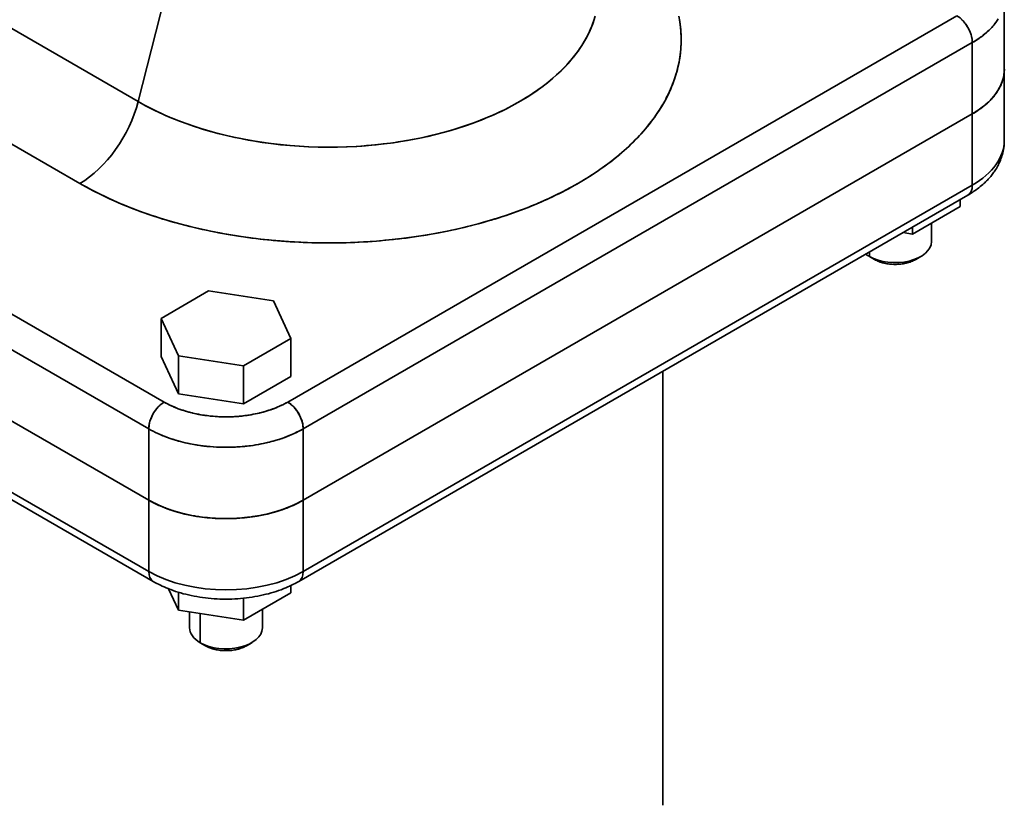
# Model space of a CAD drawing. Header units: inches. Extents: x 3754 to 4695, y 376 to 1357.
# Tile 13 of 14: x 4537 to 4672, y 1180 to 1288. Entities that reach past the tile are written whole.
import ezdxf

# ---------------------------------------------------------------- set-up
doc = ezdxf.new("R2010")
doc.units = ezdxf.units.IN
doc.header["$MEASUREMENT"] = 0

msp = doc.modelspace()

# ---------------------------------------------------------------- linework, layer by layer
at = {"color": 7, "lineweight": 35}
for p, q in [((4553, 1276.43), (4487.7, 1314.13)), ((4487.7, 1314.13), (4553, 1276.43)), ((4544.97, 1265.19), (4479.67, 1302.89)), ((4544.97, 1265.19), (4479.67, 1302.89)), ((4553, 1276.43), (4558.7, 1298.84)), ((4558.7, 1298.84), (4553, 1276.43)), ((4464.64, 1288.22), (4556.57, 1235.14)), ((4464.64, 1288.22), (4556.57, 1235.14)), ((4573.54, 1235.14), (4665.46, 1288.22)), ((4573.54, 1235.14), (4665.46, 1288.22)), ((4462.52, 1284.54), (4554.44, 1231.47)), ((4554.44, 1231.47), (4462.52, 1284.54)), ((4575.66, 1231.47), (4667.58, 1284.54)), ((4667.58, 1284.54), (4575.66, 1231.47)), ((4462.52, 1274.74), (4554.44, 1221.67)), ((4554.44, 1221.67), (4462.52, 1274.74)), ((4554.44, 1221.67), (4462.52, 1274.74)), ((4554.44, 1221.67), (4462.52, 1274.74)), ((4575.66, 1221.67), (4667.58, 1274.74)), ((4667.58, 1274.74), (4575.66, 1221.67)), ((4667.58, 1274.74), (4575.66, 1221.67)), ((4667.58, 1274.74), (4575.66, 1221.67)), ((4462.52, 1264.94), (4554.44, 1211.87)), ((4554.44, 1211.87), (4462.52, 1264.94)), ((4575.66, 1211.87), (4667.58, 1264.94)), ((4667.58, 1264.94), (4575.66, 1211.87)), ((4555.07, 1210.5), (4463.14, 1263.57)), ((4666.96, 1263.57), (4575.04, 1210.5)), ((4625.05, 1239.38), (4625.05, 1179.74))]:
    msp.add_line(p, q, dxfattribs=at)
at = {"color": 7, "lineweight": 35, "ltscale": 0.244949}
for p, q in [((4671.97, 1280.87), (4671.97, 1290.66)), ((4667.58, 1284.54), (4667.58, 1274.74)), ((4667.58, 1274.74), (4667.58, 1284.54)), ((4671.97, 1271.07), (4671.97, 1280.87)), ((4667.58, 1264.94), (4667.58, 1274.74)), ((4667.58, 1274.74), (4667.58, 1264.94)), ((4554.44, 1231.47), (4554.44, 1221.67)), ((4554.44, 1221.67), (4554.44, 1231.47)), ((4575.66, 1231.47), (4575.66, 1221.67)), ((4575.66, 1221.67), (4575.66, 1231.47)), ((4554.44, 1211.87), (4554.44, 1221.67)), ((4554.44, 1211.87), (4554.44, 1221.67)), ((4575.66, 1221.67), (4575.66, 1211.87)), ((4575.66, 1211.87), (4575.66, 1221.67))]:
    msp.add_line(p, q, dxfattribs=at)
at = {"color": 7, "lineweight": 35, "ltscale": 0.188562}
for p, q in [((4665.9, 1262.01), (4659.37, 1258.24)), ((4659.37, 1258.24), (4665.9, 1262.01)), ((4562.66, 1250.42), (4556.13, 1246.65)), ((4556.13, 1246.65), (4562.66, 1250.42)), ((4567.44, 1240.12), (4573.97, 1243.89)), ((4573.97, 1243.89), (4567.44, 1240.12)), ((4567.44, 1234.89), (4573.97, 1238.66)), ((4567.44, 1234.89), (4573.97, 1238.66)), ((4573.97, 1208.94), (4567.44, 1205.17)), ((4567.44, 1205.17), (4573.97, 1208.94))]:
    msp.add_line(p, q, dxfattribs=at)
at = {"color": 7, "lineweight": 35, "ltscale": 0.023625}
for p, q in [((4665.9, 1262.96), (4665.9, 1262.01)), ((4665.9, 1262.01), (4665.9, 1262.96)), ((4659.37, 1259.19), (4659.37, 1258.24)), ((4659.37, 1258.24), (4659.37, 1259.19))]:
    msp.add_line(p, q, dxfattribs=at)
at = {"color": 7, "lineweight": 35, "ltscale": 0.064005}
msp.add_line((4661.97, 1259.75), (4661.97, 1257.19), dxfattribs=at)
at = {"color": 7, "lineweight": 35, "ltscale": 0.032656}
for p, q in [((4659.37, 1258.24), (4658.07, 1258.44)), ((4658.07, 1258.44), (4659.37, 1258.24))]:
    msp.add_line(p, q, dxfattribs=at)
at = {"color": 7, "lineweight": 35, "ltscale": 0.01546}
msp.add_line((4653.44, 1255.15), (4653.44, 1255.77), dxfattribs=at)
msp.add_line((4653.44, 1255.15), (4653.44, 1255.77), dxfattribs=at)
at = {"color": 7, "lineweight": 35, "ltscale": 0.02041}
for p, q in [((4653.44, 1255.15), (4654.15, 1254.74)), ((4654.15, 1254.74), (4653.44, 1255.15))]:
    msp.add_line(p, q, dxfattribs=at)
at = {"color": 7, "lineweight": 35, "ltscale": 0.020413}
msp.add_line((4660.51, 1255.15), (4659.8, 1254.74), dxfattribs=at)
at = {"color": 7, "lineweight": 35, "ltscale": 0.225725}
for p, q in [((4571.58, 1249.04), (4562.66, 1250.42)), ((4562.66, 1250.42), (4571.58, 1249.04)), ((4558.52, 1241.5), (4567.44, 1240.12)), ((4567.44, 1240.12), (4558.52, 1241.5)), ((4558.52, 1236.27), (4567.44, 1234.89)), ((4558.52, 1236.27), (4567.44, 1234.89)), ((4567.44, 1205.17), (4558.52, 1206.55)), ((4558.52, 1206.55), (4567.44, 1205.17))]:
    msp.add_line(p, q, dxfattribs=at)
at = {"color": 7, "lineweight": 35, "ltscale": 0.141984}
for p, q in [((4573.97, 1243.89), (4571.58, 1249.04)), ((4571.58, 1249.04), (4573.97, 1243.89)), ((4556.13, 1246.65), (4558.52, 1241.5)), ((4558.52, 1241.5), (4556.13, 1246.65)), ((4556.13, 1241.42), (4558.52, 1236.27)), ((4556.13, 1241.42), (4558.52, 1236.27))]:
    msp.add_line(p, q, dxfattribs=at)
at = {"color": 7, "lineweight": 35, "ltscale": 0.13064}
for p, q in [((4556.13, 1241.42), (4556.13, 1246.65)), ((4556.13, 1246.65), (4556.13, 1241.42)), ((4573.97, 1238.66), (4573.97, 1243.89)), ((4573.97, 1243.89), (4573.97, 1238.66)), ((4558.52, 1236.27), (4558.52, 1241.5)), ((4558.52, 1241.5), (4558.52, 1236.27)), ((4567.44, 1234.89), (4567.44, 1240.12)), ((4567.44, 1240.12), (4567.44, 1234.89))]:
    msp.add_line(p, q, dxfattribs=at)
at = {"color": 7, "lineweight": 35, "ltscale": 0.081207}
for p, q in [((4558.52, 1206.55), (4557.15, 1209.5)), ((4557.15, 1209.5), (4558.52, 1206.55))]:
    msp.add_line(p, q, dxfattribs=at)
at = {"color": 7, "lineweight": 35, "ltscale": 0.025023}
for p, q in [((4573.97, 1209.94), (4573.97, 1208.94)), ((4573.97, 1208.94), (4573.97, 1209.94))]:
    msp.add_line(p, q, dxfattribs=at)
at = {"color": 7, "lineweight": 35, "ltscale": 0.061665}
for p, q in [((4558.52, 1209.02), (4558.52, 1206.55)), ((4558.52, 1206.55), (4558.52, 1209.02))]:
    msp.add_line(p, q, dxfattribs=at)
at = {"color": 7, "lineweight": 35, "ltscale": 0.07549}
for p, q in [((4567.44, 1208.19), (4567.44, 1205.17)), ((4567.44, 1205.17), (4567.44, 1208.19))]:
    msp.add_line(p, q, dxfattribs=at)
at = {"color": 7, "lineweight": 35, "ltscale": 0.064003}
msp.add_line((4570.05, 1206.68), (4570.05, 1204.12), dxfattribs=at)
at = {"color": 7, "lineweight": 35, "ltscale": 0.054929}
msp.add_line((4560.05, 1206.31), (4560.05, 1204.12), dxfattribs=at)
at = {"color": 7, "lineweight": 35, "ltscale": 0.100296}
msp.add_line((4561.51, 1202.07), (4561.51, 1206.09), dxfattribs=at)
msp.add_line((4561.51, 1202.07), (4561.51, 1206.09), dxfattribs=at)
at = {"color": 7, "lineweight": 35, "ltscale": 0.020412}
for p, q in [((4561.51, 1202.07), (4562.22, 1201.67)), ((4562.22, 1201.67), (4561.51, 1202.07)), ((4568.59, 1202.07), (4567.88, 1201.67))]:
    msp.add_line(p, q, dxfattribs=at)
at = {"color": 7, "lineweight": 35}
for points in [[(4627.27, 1288.16), (4627.39, 1287.44), (4627.49, 1286.71), (4627.55, 1285.99), (4627.58, 1285.26), (4627.58, 1284.53), (4627.55, 1283.81), (4627.48, 1283.09), (4627.38, 1282.38), (4627.25, 1281.67), (4627.09, 1280.96), (4626.9, 1280.26), (4626.68, 1279.56), (4626.43, 1278.87), (4626.27, 1278.47), (4626.1, 1278.07), (4625.92, 1277.67), (4625.73, 1277.28), (4625.32, 1276.5), (4624.88, 1275.73), (4624.39, 1274.97), (4623.88, 1274.22), (4623.3, 1273.46), (4622.69, 1272.7), (4622.05, 1271.97), (4621.37, 1271.25), (4620.66, 1270.54), (4619.92, 1269.85), (4619.15, 1269.18), (4618.53, 1268.67), (4617.9, 1268.17), (4617.25, 1267.69), (4616.75, 1267.33), (4616.24, 1266.98), (4615.21, 1266.29), (4614.15, 1265.63), (4613.24, 1265.09), (4612.31, 1264.58), (4611.37, 1264.08), (4610.41, 1263.6), (4609.77, 1263.29), (4609.12, 1262.99), (4608.45, 1262.69), (4607.77, 1262.4), (4606.41, 1261.85), (4605.03, 1261.32), (4603.63, 1260.83), (4602.21, 1260.37), (4600.77, 1259.94), (4599.7, 1259.64), (4598.62, 1259.36), (4597.52, 1259.09), (4596.7, 1258.9), (4595.87, 1258.72), (4595.04, 1258.55), (4594.21, 1258.39), (4592.53, 1258.09), (4590.85, 1257.83), (4589.15, 1257.61), (4587.44, 1257.42), (4585.73, 1257.26), (4584.01, 1257.15), (4582.28, 1257.07), (4580.55, 1257.02), (4578.81, 1257.01), (4577.08, 1257.04), (4575.35, 1257.1), (4573.62, 1257.19), (4571.9, 1257.33), (4570.18, 1257.5), (4568.47, 1257.7), (4566.76, 1257.95), (4565.07, 1258.22), (4564.23, 1258.38), (4563.39, 1258.54), (4562.56, 1258.71), (4561.73, 1258.89), (4560.9, 1259.08), (4560.08, 1259.28), (4558.71, 1259.63), (4557.37, 1260.01), (4556.03, 1260.42), (4554.71, 1260.85), (4553.41, 1261.3), (4552.12, 1261.79), (4550.94, 1262.26), (4549.77, 1262.76), (4548.63, 1263.29), (4547.5, 1263.83), (4546.4, 1264.4), (4545.31, 1265), (4544.97, 1265.19)], [(4615.77, 1288.16), (4615.6, 1287.59), (4615.46, 1287.19), (4615.31, 1286.8), (4615.15, 1286.41), (4615.02, 1286.12), (4614.89, 1285.83), (4614.59, 1285.25), (4614.28, 1284.68), (4613.93, 1284.12), (4613.56, 1283.57), (4613.17, 1283.03), (4612.81, 1282.57), (4612.44, 1282.11), (4612.05, 1281.67), (4611.64, 1281.23), (4611.36, 1280.95), (4611.08, 1280.67), (4610.78, 1280.38), (4610.48, 1280.1), (4609.87, 1279.56), (4609.54, 1279.29), (4609.21, 1279.02), (4608.87, 1278.75), (4608.51, 1278.48), (4607.8, 1277.97), (4607.07, 1277.47), (4606.31, 1276.98), (4605.54, 1276.52), (4604.74, 1276.07), (4603.93, 1275.63), (4603.3, 1275.32), (4602.66, 1275.01), (4602.01, 1274.71), (4601.52, 1274.49), (4601.03, 1274.28), (4600.02, 1273.87), (4599, 1273.48), (4597.96, 1273.12), (4596.95, 1272.78), (4595.92, 1272.47), (4594.88, 1272.18), (4593.83, 1271.91), (4592.77, 1271.65), (4591.7, 1271.42), (4590.62, 1271.21), (4589.99, 1271.1), (4589.36, 1270.99), (4588.72, 1270.89), (4588.08, 1270.79), (4586.8, 1270.62), (4585.51, 1270.48), (4584.21, 1270.36), (4582.92, 1270.28), (4581.62, 1270.21), (4580.31, 1270.18), (4579.01, 1270.17), (4577.71, 1270.18), (4576.41, 1270.23), (4575.11, 1270.3), (4573.81, 1270.39), (4572.52, 1270.52), (4571.23, 1270.67), (4570, 1270.84), (4568.77, 1271.03), (4567.55, 1271.25), (4566.34, 1271.5), (4565.14, 1271.77), (4564.54, 1271.91), (4563.95, 1272.06), (4563.17, 1272.27), (4562.39, 1272.49), (4561.61, 1272.73), (4560.59, 1273.06), (4559.58, 1273.41), (4558.59, 1273.78), (4557.61, 1274.17), (4556.65, 1274.58), (4555.71, 1275.01), (4554.78, 1275.47), (4554.33, 1275.7), (4553.87, 1275.94), (4553.43, 1276.18), (4553, 1276.43)], [(4553, 1276.43), (4553.32, 1276.25), (4554.01, 1275.87), (4554.72, 1275.5), (4555.35, 1275.18), (4556, 1274.88), (4556.65, 1274.58), (4557.15, 1274.36), (4557.65, 1274.15), (4558.67, 1273.75), (4559.71, 1273.36), (4560.77, 1273), (4561.84, 1272.66), (4562.92, 1272.34), (4564.02, 1272.04), (4565.13, 1271.77), (4566.25, 1271.52), (4566.87, 1271.39), (4567.49, 1271.26), (4568.12, 1271.15), (4568.75, 1271.03), (4570.01, 1270.83), (4571.28, 1270.66), (4572.56, 1270.51), (4573.85, 1270.39), (4575.14, 1270.3), (4576.43, 1270.23), (4577.72, 1270.18), (4579.05, 1270.17), (4580.38, 1270.18), (4581.71, 1270.22), (4583.03, 1270.28), (4583.7, 1270.33), (4584.36, 1270.38), (4585.02, 1270.43), (4585.67, 1270.5), (4586.66, 1270.61), (4587.64, 1270.73), (4588.61, 1270.87), (4589.59, 1271.03), (4590.74, 1271.23), (4591.89, 1271.46), (4593.03, 1271.72), (4594.16, 1271.99), (4595.27, 1272.29), (4596.37, 1272.61), (4597.46, 1272.95), (4598.53, 1273.31), (4599.59, 1273.7), (4600.11, 1273.9), (4600.62, 1274.11), (4601.13, 1274.32), (4601.63, 1274.53), (4602.29, 1274.83), (4602.94, 1275.14), (4603.58, 1275.45), (4604.33, 1275.84), (4605.07, 1276.25), (4605.79, 1276.67), (4606.5, 1277.1), (4607.18, 1277.54), (4607.91, 1278.05), (4608.62, 1278.56), (4609.3, 1279.1), (4609.64, 1279.37), (4609.96, 1279.64), (4610.47, 1280.09), (4610.96, 1280.55), (4611.43, 1281.02), (4611.88, 1281.49), (4612.31, 1281.97), (4612.78, 1282.53), (4613.22, 1283.09), (4613.43, 1283.38), (4613.63, 1283.67), (4613.94, 1284.13), (4614.23, 1284.6), (4614.5, 1285.08), (4614.76, 1285.56), (4614.99, 1286.05), (4615.23, 1286.59), (4615.44, 1287.14), (4615.63, 1287.7)], [(4667.58, 1284.54), (4667.58, 1284.67), (4667.57, 1284.8), (4667.56, 1284.93), (4667.54, 1285.06), (4667.52, 1285.15), (4667.51, 1285.23), (4667.49, 1285.32), (4667.46, 1285.41), (4667.41, 1285.59), (4667.36, 1285.76), (4667.29, 1285.94), (4667.22, 1286.11), (4667.14, 1286.28), (4667.06, 1286.45), (4666.97, 1286.62), (4666.87, 1286.78), (4666.77, 1286.93), (4666.67, 1287.08), (4666.55, 1287.23), (4666.44, 1287.37), (4666.32, 1287.51), (4666.19, 1287.64), (4666.06, 1287.77)], [(4671.13, 1287.81), (4671.02, 1287.63), (4670.91, 1287.46), (4670.79, 1287.28), (4670.66, 1287.12), (4670.52, 1286.95), (4670.38, 1286.78), (4670.3, 1286.68), (4670.21, 1286.59), (4670.03, 1286.4), (4669.84, 1286.21), (4669.64, 1286.02), (4669.46, 1285.86), (4669.27, 1285.7), (4669.07, 1285.55), (4668.87, 1285.39), (4668.67, 1285.24), (4668.5, 1285.12), (4668.32, 1285), (4668.14, 1284.88), (4668, 1284.79), (4667.86, 1284.71), (4667.58, 1284.54)], [(4671.1, 1287.75), (4671, 1287.59), (4670.91, 1287.45), (4670.81, 1287.32), (4670.71, 1287.19), (4670.64, 1287.09), (4670.56, 1286.99), (4670.4, 1286.8), (4670.24, 1286.62), (4670.07, 1286.44), (4669.89, 1286.26), (4669.71, 1286.09), (4669.52, 1285.92), (4669.32, 1285.75), (4669.12, 1285.59), (4669.01, 1285.49), (4668.88, 1285.4), (4668.76, 1285.31), (4668.64, 1285.22), (4668.38, 1285.04), (4668.12, 1284.87), (4667.85, 1284.7), (4667.58, 1284.54)], [(4667.58, 1274.74), (4667.86, 1274.91), (4668.14, 1275.08), (4668.27, 1275.17), (4668.4, 1275.26), (4668.53, 1275.35), (4668.66, 1275.44), (4668.87, 1275.59), (4669.06, 1275.74), (4669.26, 1275.9), (4669.45, 1276.05), (4669.63, 1276.22), (4669.83, 1276.4), (4670.02, 1276.59), (4670.11, 1276.69), (4670.2, 1276.78), (4670.32, 1276.91), (4670.44, 1277.04), (4670.55, 1277.18), (4670.68, 1277.35), (4670.81, 1277.52), (4670.93, 1277.69), (4671.05, 1277.87), (4671.15, 1278.04), (4671.26, 1278.22), (4671.36, 1278.42), (4671.46, 1278.61), (4671.5, 1278.71), (4671.55, 1278.81), (4671.61, 1278.96), (4671.66, 1279.11), (4671.72, 1279.27), (4671.76, 1279.42), (4671.81, 1279.6), (4671.86, 1279.78), (4671.89, 1279.96), (4671.92, 1280.14), (4671.94, 1280.32), (4671.96, 1280.5), (4671.97, 1280.68), (4671.97, 1280.87)], [(4671.97, 1271.07), (4671.97, 1270.93), (4671.97, 1270.78), (4671.96, 1270.64), (4671.95, 1270.5), (4671.94, 1270.36), (4671.92, 1270.22), (4671.9, 1270.08), (4671.88, 1269.94), (4671.86, 1269.79), (4671.83, 1269.64), (4671.78, 1269.41), (4671.72, 1269.18), (4671.65, 1268.96), (4671.58, 1268.73), (4671.52, 1268.57), (4671.45, 1268.4), (4671.39, 1268.24), (4671.31, 1268.07), (4671.24, 1267.91), (4671.16, 1267.76), (4671.08, 1267.6), (4671, 1267.44), (4670.88, 1267.26), (4670.77, 1267.07), (4670.68, 1266.93), (4670.59, 1266.8), (4670.5, 1266.67), (4670.4, 1266.54), (4670.31, 1266.41), (4670.21, 1266.29), (4670.11, 1266.16), (4670.01, 1266.04), (4669.89, 1265.91), (4669.77, 1265.78), (4669.66, 1265.65), (4669.53, 1265.53), (4669.41, 1265.41), (4669.29, 1265.29), (4669.16, 1265.17), (4669.03, 1265.06), (4668.86, 1264.9), (4668.68, 1264.75), (4668.49, 1264.6), (4668.31, 1264.46), (4668.14, 1264.34), (4667.98, 1264.22), (4667.81, 1264.11), (4667.64, 1263.99), (4667.47, 1263.88), (4667.3, 1263.78), (4667.13, 1263.67), (4666.96, 1263.57)], [(4554.44, 1231.47), (4554.45, 1231.6), (4554.45, 1231.73), (4554.47, 1231.86), (4554.49, 1231.99), (4554.5, 1232.07), (4554.52, 1232.16), (4554.54, 1232.25), (4554.56, 1232.34), (4554.61, 1232.52), (4554.67, 1232.69), (4554.73, 1232.87), (4554.8, 1233.04), (4554.88, 1233.21), (4554.97, 1233.38), (4555.06, 1233.54), (4555.15, 1233.7), (4555.25, 1233.86), (4555.36, 1234.01), (4555.47, 1234.16), (4555.59, 1234.3), (4555.71, 1234.44), (4555.83, 1234.57), (4555.96, 1234.69), (4556.03, 1234.75), (4556.1, 1234.81), (4556.17, 1234.87), (4556.23, 1234.92), (4556.34, 1235), (4556.45, 1235.07), (4556.57, 1235.14)], [(4556.57, 1235.14), (4556.82, 1235), (4557.09, 1234.86), (4557.36, 1234.72), (4557.64, 1234.59), (4557.92, 1234.47), (4558.21, 1234.35), (4558.5, 1234.24), (4558.8, 1234.13), (4559.03, 1234.05), (4559.26, 1233.97), (4559.49, 1233.9), (4559.67, 1233.85), (4559.84, 1233.8), (4560.02, 1233.75), (4560.2, 1233.7), (4560.56, 1233.62), (4560.93, 1233.54), (4561.29, 1233.46), (4561.55, 1233.41), (4561.81, 1233.37), (4562.08, 1233.33), (4562.27, 1233.3), (4562.47, 1233.28), (4562.87, 1233.23), (4563.26, 1233.19), (4563.66, 1233.16), (4564.06, 1233.14), (4564.47, 1233.12), (4564.87, 1233.11), (4565.27, 1233.11), (4565.67, 1233.12), (4566.07, 1233.14), (4566.47, 1233.16), (4566.87, 1233.19), (4567.27, 1233.23), (4567.66, 1233.28), (4568.05, 1233.33), (4568.25, 1233.36), (4568.44, 1233.4), (4568.64, 1233.43), (4568.83, 1233.47), (4569.08, 1233.52), (4569.33, 1233.57), (4569.59, 1233.63), (4569.91, 1233.71), (4570.24, 1233.79), (4570.56, 1233.89), (4570.87, 1233.98), (4571.19, 1234.09), (4571.5, 1234.2), (4571.8, 1234.31), (4572.1, 1234.44), (4572.4, 1234.57), (4572.69, 1234.7), (4572.84, 1234.77), (4572.98, 1234.84), (4573.17, 1234.94), (4573.35, 1235.04), (4573.54, 1235.14)], [(4573.54, 1235.14), (4573.6, 1235.1), (4573.66, 1235.06), (4573.79, 1234.98), (4573.91, 1234.89), (4574.03, 1234.79), (4574.15, 1234.68), (4574.27, 1234.57), (4574.36, 1234.48), (4574.45, 1234.38), (4574.53, 1234.28), (4574.59, 1234.21), (4574.65, 1234.13), (4574.71, 1234.05), (4574.77, 1233.97), (4574.88, 1233.81), (4574.99, 1233.64), (4575.08, 1233.48), (4575.17, 1233.3), (4575.26, 1233.13), (4575.34, 1232.95), (4575.4, 1232.77), (4575.47, 1232.59), (4575.49, 1232.5), (4575.52, 1232.41), (4575.56, 1232.28), (4575.59, 1232.14), (4575.61, 1232), (4575.63, 1231.87), (4575.65, 1231.73), (4575.65, 1231.6), (4575.66, 1231.47)], [(4575.66, 1231.47), (4575.51, 1231.38), (4575.35, 1231.3), (4575.04, 1231.13), (4574.73, 1230.98), (4574.41, 1230.82), (4574.08, 1230.68), (4573.75, 1230.54), (4573.41, 1230.4), (4573.07, 1230.27), (4572.75, 1230.16), (4572.44, 1230.05), (4572.11, 1229.95), (4571.79, 1229.85), (4571.46, 1229.76), (4571.25, 1229.71), (4571.05, 1229.65), (4570.63, 1229.55), (4570.21, 1229.46), (4569.85, 1229.39), (4569.49, 1229.32), (4569.13, 1229.26), (4568.76, 1229.2), (4568.4, 1229.15), (4568.17, 1229.12), (4567.94, 1229.09), (4567.71, 1229.07), (4567.47, 1229.05), (4567.01, 1229.01), (4566.55, 1228.98), (4566.08, 1228.95), (4565.61, 1228.94), (4565.15, 1228.93), (4564.68, 1228.93), (4564.22, 1228.95), (4563.75, 1228.96), (4563.29, 1228.99), (4562.82, 1229.03), (4562.36, 1229.07), (4561.91, 1229.12), (4561.68, 1229.15), (4561.45, 1229.19), (4561.22, 1229.22), (4561, 1229.25), (4560.7, 1229.3), (4560.4, 1229.36), (4560.1, 1229.42), (4559.71, 1229.5), (4559.31, 1229.59), (4558.93, 1229.69), (4558.54, 1229.79), (4558.16, 1229.9), (4557.78, 1230.02), (4557.4, 1230.14), (4557.03, 1230.27), (4556.67, 1230.41), (4556.34, 1230.54), (4556.01, 1230.68), (4555.68, 1230.83), (4555.36, 1230.98), (4555.05, 1231.14), (4554.74, 1231.3), (4554.44, 1231.47)], [(4575.66, 1231.47), (4575.36, 1231.3), (4575.06, 1231.14), (4574.75, 1230.99), (4574.43, 1230.84), (4574.11, 1230.69), (4573.79, 1230.55), (4573.46, 1230.42), (4573.12, 1230.29), (4572.87, 1230.2), (4572.61, 1230.11), (4572.34, 1230.02), (4572.14, 1229.96), (4571.94, 1229.9), (4571.54, 1229.78), (4571.14, 1229.68), (4570.72, 1229.58), (4570.34, 1229.49), (4569.95, 1229.41), (4569.56, 1229.33), (4569.17, 1229.26), (4568.77, 1229.2), (4568.38, 1229.15), (4567.98, 1229.1), (4567.63, 1229.06), (4567.28, 1229.03), (4566.93, 1229), (4566.58, 1228.98), (4566.34, 1228.96), (4566.11, 1228.95), (4565.87, 1228.95), (4565.64, 1228.94), (4565.18, 1228.93), (4564.72, 1228.93), (4564.26, 1228.94), (4563.81, 1228.96), (4563.35, 1228.99), (4562.89, 1229.02), (4562.44, 1229.06), (4561.99, 1229.11), (4561.54, 1229.17), (4561.09, 1229.24), (4560.64, 1229.31), (4560.42, 1229.35), (4560.2, 1229.4), (4559.98, 1229.44), (4559.76, 1229.49), (4559.44, 1229.56), (4559.11, 1229.64), (4558.79, 1229.72), (4558.47, 1229.81), (4558.11, 1229.92), (4557.75, 1230.03), (4557.39, 1230.14), (4557.04, 1230.27), (4556.7, 1230.4), (4556.36, 1230.53), (4556.02, 1230.68), (4555.69, 1230.82), (4555.37, 1230.98), (4555.06, 1231.13), (4554.75, 1231.3), (4554.44, 1231.47)], [(4554.44, 1221.67), (4554.74, 1221.5), (4555.04, 1221.34), (4555.35, 1221.19), (4555.67, 1221.04), (4555.99, 1220.89), (4556.31, 1220.76), (4556.64, 1220.62), (4556.98, 1220.5), (4557.23, 1220.4), (4557.5, 1220.31), (4557.76, 1220.23), (4557.96, 1220.16), (4558.16, 1220.1), (4558.56, 1219.99), (4558.97, 1219.88), (4559.38, 1219.78), (4559.76, 1219.69), (4560.15, 1219.61), (4560.54, 1219.53), (4560.93, 1219.47), (4561.33, 1219.41), (4561.72, 1219.35), (4562.12, 1219.3), (4562.47, 1219.26), (4562.82, 1219.23), (4563.17, 1219.2), (4563.52, 1219.18), (4563.76, 1219.17), (4563.99, 1219.16), (4564.23, 1219.15), (4564.47, 1219.14), (4564.92, 1219.13), (4565.38, 1219.14), (4565.84, 1219.15), (4566.3, 1219.16), (4566.75, 1219.19), (4567.21, 1219.22), (4567.66, 1219.27), (4568.11, 1219.32), (4568.56, 1219.37), (4569.01, 1219.44), (4569.46, 1219.52), (4569.68, 1219.56), (4569.9, 1219.6), (4570.12, 1219.64), (4570.34, 1219.69), (4570.67, 1219.76), (4570.99, 1219.84), (4571.31, 1219.92), (4571.63, 1220.01), (4571.99, 1220.12), (4572.35, 1220.23), (4572.71, 1220.35), (4573.06, 1220.47), (4573.4, 1220.6), (4573.74, 1220.74), (4574.08, 1220.88), (4574.41, 1221.02), (4574.73, 1221.18), (4575.04, 1221.34), (4575.35, 1221.5), (4575.66, 1221.67)], [(4575.04, 1210.5), (4574.8, 1210.37), (4574.56, 1210.23), (4574.31, 1210.11), (4574.06, 1209.98), (4573.8, 1209.86), (4573.53, 1209.74), (4573.26, 1209.62), (4572.99, 1209.51), (4572.81, 1209.44), (4572.63, 1209.37), (4572.29, 1209.25), (4571.96, 1209.14), (4571.61, 1209.03), (4571.26, 1208.92), (4570.9, 1208.82), (4570.54, 1208.73), (4570.17, 1208.64), (4569.79, 1208.55), (4569.42, 1208.48), (4569.03, 1208.41), (4568.64, 1208.34), (4568.25, 1208.29), (4567.86, 1208.24), (4567.46, 1208.19), (4567.06, 1208.15), (4566.66, 1208.12), (4566.26, 1208.1), (4565.85, 1208.08), (4565.45, 1208.07), (4565.04, 1208.07), (4564.63, 1208.07), (4564.23, 1208.08), (4563.82, 1208.1), (4563.42, 1208.12), (4563.02, 1208.16), (4562.62, 1208.19), (4562.22, 1208.24), (4561.83, 1208.29), (4561.44, 1208.35), (4561.05, 1208.41), (4560.67, 1208.48), (4560.29, 1208.56), (4559.92, 1208.64), (4559.55, 1208.73), (4559.19, 1208.82), (4558.83, 1208.92), (4558.48, 1209.03), (4558.13, 1209.14), (4557.8, 1209.26), (4557.47, 1209.38), (4557.29, 1209.44), (4557.11, 1209.51), (4556.84, 1209.62), (4556.57, 1209.74), (4556.3, 1209.86), (4556.05, 1209.98), (4555.79, 1210.11), (4555.54, 1210.23), (4555.3, 1210.37), (4555.07, 1210.5)]]:
    msp.add_lwpolyline(points, dxfattribs=at)
for centre, radius, start, end in [((4611.33, 1284.94), 16.26, 0.0198, 9.7163), ((4611.33, 1284.95), 16.26, 350.2884, 359.9848), ((4610.41, 1285.12), 17.19, 340.9131, 350.2576), ((4666.82, 1280.88), 5.16, 340.7322, 359.8625), ((4666.65, 1280.92), 5.33, 341.0186, 350.3489), ((4666.93, 1280.87), 5.04, 350.3792, 0.0182), ((4608.63, 1285.74), 19.07, 332.176, 340.8944), ((4665.73, 1281.28), 6.32, 323.8849, 340.5847), ((4665.33, 1281.52), 6.78, 324.3053, 332.2318), ((4666.1, 1281.11), 5.91, 332.2356, 340.9988), ((4663.83, 1282.66), 8.67, 310.3995, 323.9204), ((4664.38, 1282.2), 7.95, 317.1831, 324.3098), ((4606.11, 1287.07), 21.93, 324.2259, 332.1707), ((4661.59, 1285.25), 12.09, 299.6787, 310.5038), ((4662.17, 1284.51), 11.16, 305.0555, 310.7843), ((4663.3, 1283.19), 9.42, 310.7711, 317.1917), ((4603.02, 1289.3), 25.74, 317.092, 324.231), ((4661.03, 1286.12), 13.12, 299.9248, 305.0688), ((4599.54, 1292.52), 30.48, 310.7242, 317.1029), ((4595.91, 1296.73), 36.04, 305.0338, 310.7375), ((4592.31, 1301.84), 42.29, 299.9204, 305.0472), ((4569.42, 1307.65), 48.99, 240.0611, 244.7238), ((4588.96, 1307.65), 49, 295.2869, 299.9333), ((4572.38, 1313.88), 55.89, 244.7115, 248.9679), ((4586.02, 1313.85), 55.86, 291.0412, 295.2984), ((4574.81, 1320.17), 62.64, 248.9577, 252.9023), ((4583.59, 1320.14), 62.61, 287.1063, 291.0512), ((4576.67, 1326.17), 68.92, 252.8933, 256.5938), ((4581.72, 1326.16), 68.9, 283.4154, 287.1152), ((4577.95, 1331.52), 74.42, 256.5857, 260.1008), ((4578.72, 1335.88), 78.85, 260.0935, 263.4753), ((4579.66, 1335.89), 78.86, 276.5365, 279.9169), ((4580.43, 1331.52), 74.42, 279.9095, 283.4235), ((4579.09, 1338.96), 81.95, 263.4684, 266.7637), ((4579.19, 1340.56), 83.55, 266.7571, 270.0095), ((4579.2, 1340.56), 83.55, 270.0031, 273.2555), ((4579.3, 1338.97), 81.95, 273.2489, 276.5434), ((4655.52, 1258.78), 4.19, 231.9986, 240.1784), ((4655.52, 1258.78), 4.19, 231.9986, 240.1784), ((4656.29, 1258.49), 4.32, 240.2202, 249.1226), ((4656.69, 1259.52), 5.43, 249.0412, 256.6882), ((4656.91, 1260.39), 6.33, 256.6233, 263.5252), ((4656.97, 1260.9), 6.83, 263.4699, 270.0261), ((4656.98, 1260.9), 6.83, 269.9739, 276.5301), ((4657.04, 1260.39), 6.33, 276.4748, 283.3767), ((4657.26, 1259.52), 5.43, 283.3118, 290.9588), ((4657.66, 1258.49), 4.32, 290.8774, 299.7798), ((4563.01, 1246.4), 12.98, 240.2168, 249.1115), ((4567.09, 1246.4), 12.97, 290.8862, 299.7868), ((4564.2, 1249.46), 16.25, 249.0354, 256.6933), ((4564.85, 1252.11), 18.98, 256.6295, 263.5326), ((4565.25, 1252.11), 18.98, 276.4677, 283.3692), ((4565.9, 1249.46), 16.25, 283.3048, 290.9628), ((4565.04, 1253.64), 20.52, 263.4766, 270.0279), ((4565.06, 1253.64), 20.53, 269.975, 276.524), ((4562.03, 1234.85), 15.21, 240.0602, 244.7223), ((4562.49, 1235.73), 16.2, 240.2202, 249.1226), ((4567.61, 1235.73), 16.2, 290.8774, 299.7798), ((4568.07, 1234.85), 15.21, 295.2909, 299.9401), ((4562.94, 1236.76), 17.32, 244.7113, 248.9838), ((4564, 1239.6), 20.35, 249.0412, 256.6882), ((4563.69, 1238.7), 19.41, 248.974, 252.9384), ((4564.26, 1240.56), 21.35, 252.929, 256.6168), ((4566.11, 1239.6), 20.35, 283.3118, 290.9588), ((4565.84, 1240.54), 21.33, 283.4151, 287.1396), ((4566.42, 1238.67), 19.38, 287.1312, 291.0736), ((4567.17, 1236.74), 17.31, 291.0642, 295.3024), ((4564.8, 1242.88), 23.73, 256.6233, 263.5252), ((4564.66, 1242.23), 23.06, 256.609, 260.1128), ((4564.9, 1243.59), 24.45, 260.1058, 263.5034), ((4565.04, 1244.76), 25.63, 263.4699, 270.0261), ((4565.02, 1244.56), 25.42, 263.4962, 266.7866), ((4565.05, 1245.06), 25.92, 266.78, 270.015), ((4565.06, 1244.76), 25.63, 269.9739, 276.5301), ((4565.05, 1245.06), 25.92, 270.0084, 273.2622), ((4565.08, 1244.55), 25.41, 273.2554, 276.5617), ((4565.3, 1242.88), 23.73, 276.4748, 283.3767), ((4565.2, 1243.58), 24.43, 276.5549, 279.923), ((4565.44, 1242.21), 23.05, 279.9157, 283.4235), ((4564.37, 1205.42), 4.32, 240.2202, 249.1226), ((4564.77, 1206.45), 5.43, 249.0412, 256.6882), ((4564.98, 1207.32), 6.33, 256.6233, 263.5252), ((4565.12, 1207.32), 6.33, 276.4748, 283.3767), ((4565.33, 1206.45), 5.43, 283.3118, 290.9588), ((4565.73, 1205.42), 4.32, 290.8774, 299.7798), ((4565.05, 1207.82), 6.83, 263.4699, 270.0261), ((4565.05, 1207.82), 6.83, 269.9739, 276.5301)]:
    msp.add_arc(centre, radius, start, end, dxfattribs=at)
for centre, major_axis, ratio, start_param, end_param in [((4665.46, 1285.77), (1.5, -2.6), 0.57735, 0.785398, 2.356194), ((4656.97, 1280.87), (15, 0), 0.57735, 5.497787, 6.283185), ((4544.97, 1274.99), (-6, -10.39), 0.577356, 0.785401, 2.024571), ((4544.97, 1274.99), (-6, -10.39), 0.57735, 0.785398, 2.024582), ((4656.97, 1271.07), (15, 0), 0.57735, 5.497787, 6.283185), ((4656.97, 1271.07), (15, 0), 0.57735, 5.497787, 6.283163), ((4665.46, 1266.17), (1.5, -2.6), 0.57735, 0, 0.785398), ((4665.46, 1266.17), (1.5, -2.6), 0.57735, 0, 0.785398), ((4656.97, 1257.19), (5, 0), 0.57735, 3.926991, 6.283185), ((4656.97, 1257.19), (5, 0), 0.57735, 3.926991, 6.283185), ((4656.97, 1256.37), (4, 0), 0.57735, 3.926991, 5.497787), ((4556.57, 1232.69), (-1.5, -2.6), 0.57735, 3.926991, 5.497787), ((4573.54, 1232.69), (1.5, -2.6), 0.57735, 0.785398, 2.356194), ((4565.05, 1227.79), (15, 0), 0.57735, 3.926991, 5.497787), ((4565.05, 1218), (15, 0), 0.57735, 3.926991, 5.497787), ((4565.05, 1218), (15, 0), 0.57735, 3.926991, 5.497787), ((4556.57, 1213.1), (-1.5, -2.6), 0.57735, 5.497787, 6.283185), ((4556.57, 1213.1), (-1.5, -2.6), 0.57735, 5.497787, 6.283185), ((4573.54, 1213.1), (1.5, -2.6), 0.57735, 0, 0.785398), ((4573.54, 1213.1), (1.5, -2.6), 0.57735, 6.283185, 7.068583), ((4565.05, 1204.12), (5, 0), 0.57735, 3.141593, 3.926991), ((4565.05, 1204.12), (5, 0), 0.57735, 3.141593, 3.926991), ((4565.05, 1204.12), (5, 0), 0.57735, 3.926991, 6.283185), ((4565.05, 1204.12), (5, 0), 0.57735, 3.926991, 6.283185), ((4565.05, 1203.3), (4, 0), 0.57735, 3.926991, 5.497787)]:
    msp.add_ellipse(centre, major_axis=major_axis, ratio=ratio, start_param=start_param, end_param=end_param, dxfattribs=at)

doc.saveas('drawing.dxf')
